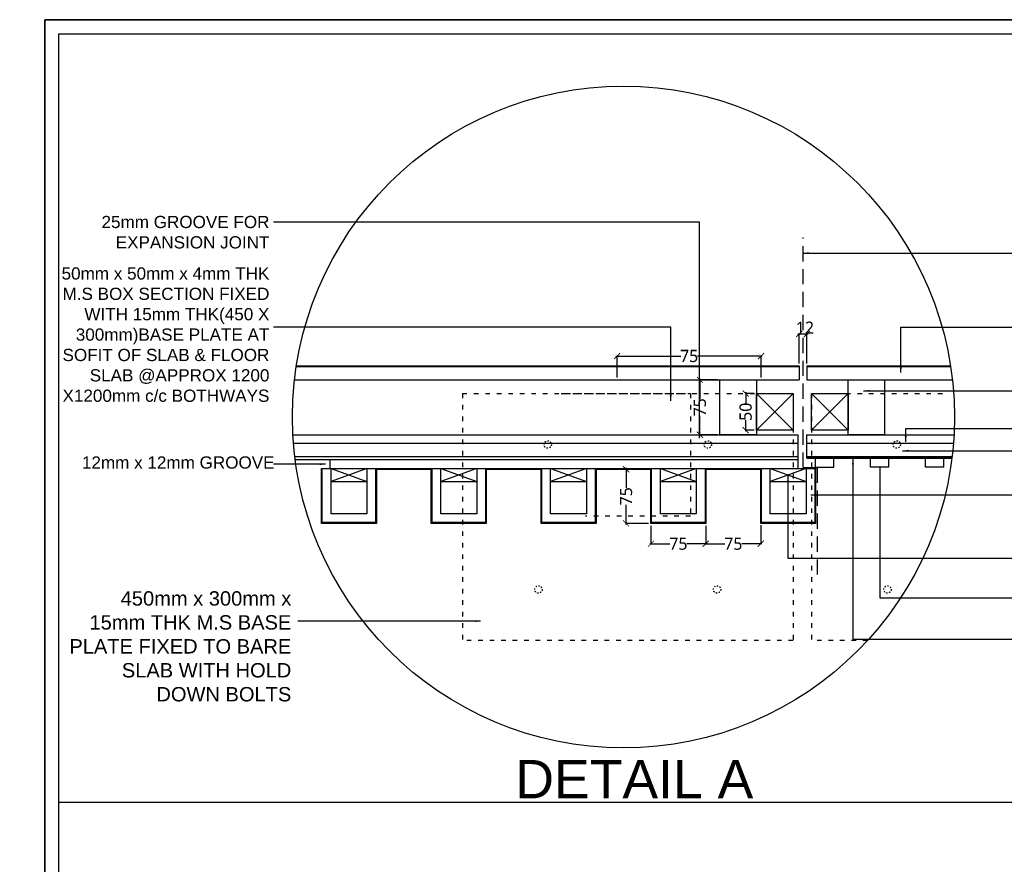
# Model space of a CAD drawing. Header units: millimetres. Extents: x 502444 to 745500, y -417645 to -375189.
# Tile 17 of 208: x 534040 to 544319, y -406960 to -398141. Entities that reach past the tile are written whole.
import ezdxf

# ---------------------------------------------------------------- set-up
doc = ezdxf.new("R2010")
doc.units = ezdxf.units.MM
doc.linetypes.add('ACAD_ISO03W100', pattern=[30, 12, -18])
doc.linetypes.add('DASHED', pattern=[0.75, 0.5, -0.25])
doc.layers.get('Defpoints').update_dxf_attribs({"color": 251})
for name, color, linetype, lineweight in [('0FM-WS-TEXT', 7, 'Continuous', 25), ('G-ANNO-TEXT', 231, 'Continuous', 9), ('Text', 7, 'Continuous', 25), ('Wall New', 1, 'Continuous', 50)]:
    doc.layers.add(name, color=color, linetype=linetype, lineweight=lineweight)
doc.layers.add('DIMENSIONS', color=7, linetype='Continuous', lineweight=25, true_color=0xcc0000)
doc.styles.add('Arial_B_4', font='arialbd.ttf', dxfattribs={"height": 800})
doc.styles.add('RS75', font='@Malgun Gothic', dxfattribs={"height": 75})
doc.dimstyles.new('DIM', dxfattribs={"dimtxt": 100, "dimasz": 50, "dimexe": 0, "dimexo": 20, "dimgap": 0, "dimtad": 0, "dimdec": 0, "dimrnd": 5, "dimzin": 0, "dimdsep": 46, "dimtxsty": 'Standard', "dimblk": 'OBLIQUE', "dimcen": 0, "dimdle": 10, "dimadec": 4, "dimazin": 0, "dimtfac": 1, "dimtdec": 0, "dimtofl": 0, "dimtmove": 1, "dimatfit": 3, "dimfxl": 1, "dimtolj": 1, "dimtzin": 0, "dimarcsym": 0})
doc.dimstyles.get("Standard").update_dxf_attribs({"dimtxt": 0.18, "dimasz": 0.18, "dimexe": 0.18, "dimexo": 0.0625, "dimgap": 0.09, "dimtad": 0, "dimtih": 1, "dimtoh": 1, "dimdec": 4, "dimzin": 0, "dimdsep": 46, "dimtxsty": 'Standard', "dimcen": 0.09, "dimadec": 0, "dimazin": 0, "dimtfac": 1, "dimtdec": 4, "dimtofl": 0, "dimtmove": 0, "dimatfit": 3, "dimfxl": 1, "dimtolj": 1, "dimtzin": 0, "dimarcsym": 0})

# ---------------------------------------------------------------- blocks, each defined once
blk = doc.blocks.new('sheet format horizontal')
at = {"layer": 'Text'}
for points in [[(66770.91, -4572.61), (66770.91, -3464.93), (65208.79, -3464.93), (65208.79, -4572.61)], [(66770.91, -4572.61), (65208.79, -4572.61), (65208.79, -3464.93), (66770.91, -3464.93)], [(65217.44, -3473.58), (66762.26, -3473.58), (66762.26, -4563.96), (65217.44, -4563.96)]]:
    blk.add_lwpolyline(points, close=True, dxfattribs=at)
blk = doc.blocks.new('_ArchTick')
at = {"color": 0, "linetype": 'ByBlock', "const_width": 0.15}
blk.add_lwpolyline([(-0.5, -0.5), (0.5, 0.5)], dxfattribs=at)
blk = doc.blocks.new('*D239')
at = {"layer": 'Defpoints', "color": 0, "lineweight": 25, "ltscale": 250, "transparency": 16777216}
for p in [(647016.2, -403985.9, 0), (646927.5, -404285.3), (647016.2, -404285.3, 0)]:
    blk.add_point(p, dxfattribs=at)
at = {"layer": 'DIMENSIONS', "color": 0, "lineweight": -2, "ltscale": 250, "transparency": 16777216}
for p, q in [((646927.5, -403975.9), (646927.5, -404067.5)), ((646996.2, -403985.9), (646927.5, -403985.9)), ((646927.5, -404295.3), (646927.5, -404203.6)), ((646996.2, -404285.3), (646927.5, -404285.3))]:
    blk.add_line(p, q, dxfattribs=at)
at = {"layer": 'DIMENSIONS', "color": 0, "lineweight": -2, "ltscale": 250, "transparency": 16777216, "xscale": 50, "yscale": 50, "zscale": 50}
for p, rotation in [((646927.5, -403985.9), 90), ((646927.5, -404285.3), 270)]:
    blk.add_blockref('_ArchTick', p, dxfattribs=dict(at, rotation=rotation))
at = {"layer": 'DIMENSIONS', "color": 0, "ltscale": 250, "transparency": 16777216, "insert": (646927.5, -404135.6), "char_height": 75, "attachment_point": 5, "rotation": 90, "style": 'RS75'}
blk.add_mtext('\\A1;{\\H1.3333x;50}', dxfattribs=at)
blk = doc.blocks.new('*D241')
at = {"layer": 'Defpoints', "color": 0, "lineweight": 25, "ltscale": 250, "transparency": 16777216}
for p in [(646716.8, -403875.1, 0), (646553, -404324.2), (646716.8, -404324.2, 0)]:
    blk.add_point(p, dxfattribs=at)
at = {"layer": 'DIMENSIONS', "color": 0, "lineweight": -2, "ltscale": 250, "transparency": 16777216}
for p, q in [((646553, -403865.1), (646553, -404031.1)), ((646696.8, -403875.1), (646553, -403875.1)), ((646553, -404334.2), (646553, -404168.2)), ((646696.8, -404324.2), (646553, -404324.2))]:
    blk.add_line(p, q, dxfattribs=at)
at = {"layer": 'DIMENSIONS', "color": 0, "lineweight": -2, "ltscale": 250, "transparency": 16777216, "xscale": 50, "yscale": 50, "zscale": 50}
for p, rotation in [((646553, -403875.1), 90), ((646553, -404324.2), 270)]:
    blk.add_blockref('_ArchTick', p, dxfattribs=dict(at, rotation=rotation))
at = {"layer": 'DIMENSIONS', "color": 0, "ltscale": 250, "transparency": 16777216, "insert": (646553, -404099.6), "char_height": 75, "attachment_point": 5, "rotation": 90, "style": 'RS75'}
blk.add_mtext('\\A1;{\\H1.3333x;75}', dxfattribs=at)
blk = doc.blocks.new('*D243')
at = {"layer": 'Defpoints', "color": 0, "lineweight": 25, "ltscale": 250, "transparency": 16777216}
for p in [(645876.5, -403679.7), (645876.5, -403875.1, 0), (647053.6, -403875.1, 0)]:
    blk.add_point(p, dxfattribs=at)
at = {"layer": 'DIMENSIONS', "color": 0, "lineweight": -2, "ltscale": 250, "transparency": 16777216}
for p, q in [((645866.5, -403679.7), (646396.5, -403679.7)), ((645876.5, -403855.1), (645876.5, -403679.7)), ((647063.6, -403679.7), (646533.6, -403679.7)), ((647053.6, -403855.1), (647053.6, -403679.7))]:
    blk.add_line(p, q, dxfattribs=at)
at = {"layer": 'DIMENSIONS', "color": 0, "lineweight": -2, "ltscale": 250, "transparency": 16777216, "xscale": 50, "yscale": 50, "zscale": 50, "rotation": 180}
blk.add_blockref('_ArchTick', (645876.5, -403679.7), dxfattribs=at)
at = {"layer": 'DIMENSIONS', "color": 0, "lineweight": -2, "ltscale": 250, "transparency": 16777216, "xscale": 50, "yscale": 50, "zscale": 50}
blk.add_blockref('_ArchTick', (647053.6, -403679.7), dxfattribs=at)
at = {"layer": 'DIMENSIONS', "color": 0, "ltscale": 250, "transparency": 16777216, "insert": (646465, -403679.7), "char_height": 75, "attachment_point": 5, "style": 'RS75'}
blk.add_mtext('\\A1;{\\H1.3333x;75}', dxfattribs=at)
blk = doc.blocks.new('*D170')
at = {"layer": 'Defpoints', "color": 0, "lineweight": 25, "ltscale": 250, "transparency": 16777216}
for p in [(646152.5, -404605.6, 0), (645949.1, -405048.7), (646152.5, -405048.7, 0)]:
    blk.add_point(p, dxfattribs=at)
at = {"layer": 'DIMENSIONS', "color": 0, "lineweight": -2, "ltscale": 250, "transparency": 16777216}
for p, q in [((645949.1, -404595.6), (645949.1, -404758.6)), ((646132.5, -404605.6), (645949.1, -404605.6)), ((645949.1, -405058.7), (645949.1, -404895.7)), ((646132.5, -405048.7), (645949.1, -405048.7))]:
    blk.add_line(p, q, dxfattribs=at)
at = {"layer": 'DIMENSIONS', "color": 0, "lineweight": -2, "ltscale": 250, "transparency": 16777216, "xscale": 50, "yscale": 50, "zscale": 50}
for p, rotation in [((645949.1, -404605.6), 90), ((645949.1, -405048.7), 270)]:
    blk.add_blockref('_ArchTick', p, dxfattribs=dict(at, rotation=rotation))
at = {"layer": 'DIMENSIONS', "color": 0, "ltscale": 250, "transparency": 16777216, "insert": (645949.1, -404827.2), "char_height": 75, "attachment_point": 5, "rotation": 90, "style": 'RS75'}
blk.add_mtext('\\A1;{\\H1.3333x;75}', dxfattribs=at)
blk = doc.blocks.new('*D171')
at = {"layer": 'Defpoints', "color": 0, "lineweight": 25, "ltscale": 250, "transparency": 16777216}
for p in [(646152.5, -405048.7, 0), (646601.6, -405048.7, 0), (646601.6, -405215.2)]:
    blk.add_point(p, dxfattribs=at)
at = {"layer": 'DIMENSIONS', "color": 0, "lineweight": -2, "ltscale": 250, "transparency": 16777216}
for p, q in [((646152.5, -405068.7), (646152.5, -405215.2)), ((646601.6, -405068.7), (646601.6, -405215.2)), ((646142.5, -405215.2), (646308.5, -405215.2)), ((646611.6, -405215.2), (646445.6, -405215.2))]:
    blk.add_line(p, q, dxfattribs=at)
at = {"layer": 'DIMENSIONS', "color": 0, "lineweight": -2, "ltscale": 250, "transparency": 16777216, "xscale": 50, "yscale": 50, "zscale": 50, "rotation": 180}
blk.add_blockref('_ArchTick', (646152.5, -405215.2), dxfattribs=at)
at = {"layer": 'DIMENSIONS', "color": 0, "lineweight": -2, "ltscale": 250, "transparency": 16777216, "xscale": 50, "yscale": 50, "zscale": 50}
blk.add_blockref('_ArchTick', (646601.6, -405215.2), dxfattribs=at)
at = {"layer": 'DIMENSIONS', "color": 0, "ltscale": 250, "transparency": 16777216, "insert": (646377.1, -405215.2), "char_height": 75, "attachment_point": 5, "style": 'RS75'}
blk.add_mtext('\\A1;{\\H1.3333x;75}', dxfattribs=at)
blk = doc.blocks.new('*D244')
at = {"layer": 'Defpoints', "color": 0, "lineweight": 25, "ltscale": 250, "transparency": 16777216}
for p in [(646601.6, -405048.7, 0), (647050.7, -405042.7, 0), (647050.7, -405215.2)]:
    blk.add_point(p, dxfattribs=at)
at = {"layer": 'DIMENSIONS', "color": 0, "lineweight": -2, "ltscale": 250, "transparency": 16777216}
for p, q in [((646601.6, -405068.7), (646601.6, -405215.2)), ((647050.7, -405062.7), (647050.7, -405215.2)), ((646591.6, -405215.2), (646757.6, -405215.2)), ((647060.7, -405215.2), (646894.7, -405215.2))]:
    blk.add_line(p, q, dxfattribs=at)
at = {"layer": 'DIMENSIONS', "color": 0, "lineweight": -2, "ltscale": 250, "transparency": 16777216, "xscale": 50, "yscale": 50, "zscale": 50, "rotation": 180}
blk.add_blockref('_ArchTick', (646601.6, -405215.2), dxfattribs=at)
at = {"layer": 'DIMENSIONS', "color": 0, "lineweight": -2, "ltscale": 250, "transparency": 16777216, "xscale": 50, "yscale": 50, "zscale": 50}
blk.add_blockref('_ArchTick', (647050.7, -405215.2), dxfattribs=at)
at = {"layer": 'DIMENSIONS', "color": 0, "ltscale": 250, "transparency": 16777216, "insert": (646826.1, -405215.2), "char_height": 75, "attachment_point": 5, "style": 'RS75'}
blk.add_mtext('\\A1;{\\H1.3333x;75}', dxfattribs=at)
blk = doc.blocks.new('*D242')
at = {"layer": 'Defpoints', "color": 0, "lineweight": 25, "ltscale": 250, "transparency": 16777216}
for p in [(647427.9, -403499), (647365, -403761.3, 0), (647427.9, -403761.3, 0)]:
    blk.add_point(p, dxfattribs=at)
at = {"layer": 'DIMENSIONS', "color": 0, "lineweight": -2, "ltscale": 250, "transparency": 16777216}
for p, q in [((647355, -403499), (647437.9, -403499)), ((647365, -403741.3), (647365, -403499)), ((647427.9, -403741.3), (647427.9, -403499))]:
    blk.add_line(p, q, dxfattribs=at)
at = {"layer": 'DIMENSIONS', "color": 0, "lineweight": -2, "ltscale": 250, "transparency": 16777216, "xscale": 50, "yscale": 50, "zscale": 50, "rotation": 180}
blk.add_blockref('_ArchTick', (647365, -403499), dxfattribs=at)
at = {"layer": 'DIMENSIONS', "color": 0, "lineweight": -2, "ltscale": 250, "transparency": 16777216, "xscale": 50, "yscale": 50, "zscale": 50}
blk.add_blockref('_ArchTick', (647427.9, -403499), dxfattribs=at)
at = {"layer": 'DIMENSIONS', "color": 0, "ltscale": 250, "transparency": 16777216, "insert": (647411.8, -403447.9), "char_height": 75, "attachment_point": 5, "style": 'RS75'}
blk.add_mtext('\\A1;{\\H1.3333x;12}', dxfattribs=at)
blk = doc.blocks.new('TYT')
at = {"color": 1, "linetype": 'DASHED', "lineweight": 30, "ltscale": 250}
for p, q in [((647396.5, -404592.9, 0), (647396.5, -402709.9, 0)), ((647396.5, -404592.9, 0), (647511.7, -404592.9, 0)), ((647511.7, -404592.9, 0), (647511.7, -405504.5, 0))]:
    blk.add_line(p, q, dxfattribs=at)
at = {"color": 18, "lineweight": 25, "true_color": 0x000000}
for p, q in [((647365, -403761.3, 0), (647365, -403875.1, 0)), ((647427.9, -403761.3, 0), (647427.9, -403875.1, 0)), ((647427.9, -404396, 0), (647427.9, -404324.2, 0)), ((647352.9, -404396, 0), (647352.9, -404599.6, 0)), ((647427.9, -404515.8, 0), (647427.9, -404396, 0)), ((647499.8, -404587.7, 0), (647499.8, -404515.8, 0)), ((647649.5, -404587.7, 0), (647649.5, -404515.8, 0)), ((647948.8, -404587.7, 0), (647948.8, -404515.8, 0)), ((648098.5, -404587.7, 0), (648098.5, -404515.8, 0)), ((648397.9, -404587.7, 0), (648397.9, -404515.8, 0)), ((648547.6, -404587.7, 0), (648547.6, -404515.8, 0))]:
    blk.add_line(p, q, dxfattribs=at)
at = {"layer": '0FM-WS-TEXT', "color": 18, "lineweight": 25, "true_color": 0x000000}
for p, q in [((647365, -403767.3, 0), (643252.1, -403767.3, 0)), ((648603.5, -403767.3, 0), (647427.9, -403767.3, 0)), ((643237.7, -403875.1, 0), (647365, -403875.1, 0)), ((647427.9, -403875.1, 0), (648617.8, -403875.1, 0)), ((647016.2, -403985.9, 0), (647315.6, -404285.3, 0)), ((647315.6, -403985.9, 0), (647016.2, -404285.3, 0)), ((647465.3, -403985.9, 0), (647764.7, -404285.3, 0)), ((647764.7, -403985.9, 0), (647465.3, -404285.3, 0)), ((643224.6, -404324.2, 0), (647352.9, -404324.2, 0)), ((647352.9, -404324.2, 0), (647352.9, -404396, 0)), ((647427.9, -404324.2, 0), (648630.9, -404324.2, 0)), ((647352.9, -404396, 0), (643229.5, -404396, 0)), ((648626.1, -404396, 0), (647427.9, -404396, 0)), ((647352.9, -404503.8, 0), (643240.3, -404503.8, 0)), ((648615.2, -404503.8, 0), (647427.9, -404503.8, 0)), ((647427.9, -404503.8, 0), (648615.2, -404503.8, 0)), ((643529.9, -404599.6, 0), (643529.9, -404527.8, 0)), ((647427.9, -404515.8, 0), (648613.7, -404515.8, 0)), ((647499.8, -404587.7, 0), (647649.5, -404587.7, 0)), ((648098.5, -404587.7, 0), (647948.8, -404587.7, 0)), ((648547.6, -404587.7, 0), (648397.9, -404587.7, 0)), ((643458, -404599.6, 0), (647499.8, -404599.6, 0)), ((643535.9, -404599.6, 0), (643829.3, -404707.4, 0)), ((643829.3, -404599.6, 0), (643535.9, -404707.4, 0)), ((643907.1, -404605.6, 0), (644356.2, -404605.6, 0)), ((644434, -404599.6, 0), (644727.4, -404707.4, 0)), ((644727.4, -404599.6, 0), (644434, -404707.4, 0)), ((644805.3, -404605.6, 0), (645254.3, -404605.6, 0)), ((645332.2, -404599.6, 0), (645625.6, -404707.4, 0)), ((645625.6, -404599.6, 0), (645332.2, -404707.4, 0)), ((645703.4, -404605.6, 0), (646152.5, -404605.6, 0)), ((646230.4, -404599.6, 0), (646523.8, -404707.4, 0)), ((646523.8, -404599.6, 0), (646230.4, -404707.4, 0)), ((646601.6, -404605.6, 0), (647050.7, -404605.6, 0)), ((647128.5, -404599.6, 0), (647421.9, -404707.4, 0)), ((647421.9, -404599.6, 0), (647128.5, -404707.4, 0)), ((643535.9, -404707.4, 0), (643829.3, -404707.4, 0)), ((644434, -404707.4, 0), (644727.4, -404707.4, 0)), ((645332.2, -404707.4, 0), (645625.6, -404707.4, 0)), ((646230.4, -404707.4, 0), (646523.8, -404707.4, 0)), ((647128.5, -404707.4, 0), (647421.9, -404707.4, 0))]:
    blk.add_line(p, q, dxfattribs=at)
at = {"layer": '0FM-WS-TEXT', "color": 18, "lineweight": 25, "true_color": 0x000000, "elevation": 0}
for points in [[(643253, -403761.3), (647365, -403761.3)], [(647427.9, -403761.3), (648602.5, -403761.3)], [(647352.9, -404527.8), (643243.4, -404527.8)]]:
    blk.add_lwpolyline(points, dxfattribs=at)
for points in [[(647016.2, -403875.1), (647016.2, -404324.2), (646716.8, -404324.2), (646716.8, -403875.1)], [(648064, -403875.1), (648064, -404324.2), (647764.7, -404324.2), (647764.7, -403875.1)], [(647315.6, -403985.9), (647315.6, -404285.3), (647016.2, -404285.3), (647016.2, -403985.9)], [(647764.7, -403985.9), (647764.7, -404285.3), (647465.3, -404285.3), (647465.3, -403985.9)]]:
    blk.add_lwpolyline(points, close=True, dxfattribs=at)
at = {"layer": '0FM-WS-TEXT', "elevation": 0}
for points in [[(643907.1, -404605.6), (643907.1, -405048.7), (643458, -405048.7), (643458, -404599.6), (643907.1, -404599.6)], [(643901.1, -404599.6), (643901.1, -405042.7), (643464, -405042.7), (643464, -404599.6)], [(643829.3, -404599.6), (643829.3, -404970.9), (643535.9, -404970.9), (643535.9, -404599.6)], [(644356.2, -404599.6), (644805.3, -404599.6)], [(644805.3, -404605.6), (644805.3, -405048.7), (644356.2, -405048.7), (644356.2, -404605.6)], [(644799.3, -404599.6), (644799.3, -405042.7), (644362.2, -405042.7), (644362.2, -404599.6)], [(644727.4, -404599.6), (644727.4, -404970.9), (644434, -404970.9), (644434, -404599.6)], [(645254.3, -404599.6), (645703.4, -404599.6)], [(645703.4, -404605.6), (645703.4, -405048.7), (645254.3, -405048.7), (645254.3, -404605.6)], [(645697.4, -404599.6), (645697.4, -405042.7), (645260.3, -405042.7), (645260.3, -404599.6)], [(645625.6, -404599.6), (645625.6, -404970.9), (645332.2, -404970.9), (645332.2, -404599.6)], [(646152.5, -404599.6), (646601.6, -404599.6)], [(646601.6, -404605.6), (646601.6, -405048.7), (646152.5, -405048.7), (646152.5, -404605.6)], [(646595.6, -404599.6), (646595.6, -405042.7), (646158.5, -405042.7), (646158.5, -404599.6)], [(646523.8, -404599.6), (646523.8, -404970.9), (646230.4, -404970.9), (646230.4, -404599.6)], [(647050.7, -404599.6), (647499.8, -404599.6), (647499.8, -405048.7), (647050.7, -405048.7), (647050.7, -404605.6)], [(647493.8, -404599.6), (647493.8, -405042.7), (647056.7, -405042.7), (647056.7, -404599.6)], [(647421.9, -404599.6), (647421.9, -404970.9), (647128.5, -404970.9), (647128.5, -404599.6)]]:
    blk.add_lwpolyline(points, dxfattribs=at)
at = {"layer": '0FM-WS-TEXT', "color": 1, "lineweight": 25}
blk.add_circle((645927.8, -404178.3, 0), 2707.1, dxfattribs=at)
at = {"layer": 'G-ANNO-TEXT', "color": 7, "char_height": 100, "attachment_point": 1, "style": 'Arial_B_4'}
for s, insert, width in [('\\A1;\\pxqr;{\\fArial|b0|i0|c0|p34;25mm GROOVE FOR EXPANSION JOINT }', (640947.3, -402533.1), 2085.303), ('\\A1;\\pxqr;{\\fArial|b0|i0|c0|p34;50mm x 50mm x 4mm THK M.S BOX SECTION FIXED WITH 15mm THK(450 X 300mm)BASE PLATE AT SOFIT OF SLAB & FLOOR SLAB @APPROX 1200 X1200mm c/c BOTHWAYS }', (641069, -402954.2), 1963.076), ('\\A1;{\\fArial|b0|i0|c0|p34;12mm x 12mm GROOVE}', (641498.6, -404500.7), 2867.618)]:
    blk.add_mtext(s, dxfattribs=dict(at, insert=insert, width=width))
at = {"layer": 'DIMENSIONS', "color": 252, "ltscale": 250, "true_color": 0x939598}
for base, p1, p2, text, picture, middle in [((647427.9, -403499), (647365, -403761.3, 0), (647427.9, -403761.3, 0), '{\\H1.3333x;12}', '*D242', (647411.8, -403447.9)), ((645876.5, -403679.7, 0), (647053.6, -403875.1, 0), (645876.5, -403875.1, 0), '{\\H1.3333x;75}', '*D243', (646465, -403679.7, 0)), ((646601.6, -405215.2, 0), (646152.5, -405048.7, 0), (646601.6, -405048.7, 0), '{\\H1.3333x;75}', '*D171', (646377.1, -405215.2, 0)), ((647050.7, -405215.2, 0), (646601.6, -405048.7, 0), (647050.7, -405042.7, 0), '{\\H1.3333x;75}', '*D244', (646826.1, -405215.2, 0))]:
    dim = blk.add_linear_dim(base=base, p1=p1, p2=p2, text=text, dimstyle='DIM', override={"dimtxt": 60, "dimtxsty": 'RS75', "dimblk1": 'ArchTick', "dimblk2": 'ArchTick', "dimsah": 1}, dxfattribs=at)
    dim.commit()
    dim.dimension.update_dxf_attribs({"geometry": picture, "text_midpoint": middle})
for base, p1, p2, text, picture, middle in [((646553, -404324.2, 0), (646716.8, -403875.1, 0), (646716.8, -404324.2, 0), '{\\H1.3333x;75}', '*D241', (646553, -404099.6, 0)), ((646927.5, -404285.3, 0), (647016.2, -403985.9, 0), (647016.2, -404285.3, 0), '{\\H1.3333x;50}', '*D239', (646927.5, -404135.6, 0)), ((645949.1, -405048.7, 0), (646152.5, -404605.6, 0), (646152.5, -405048.7, 0), '{\\H1.3333x;75}', '*D170', (645949.1, -404827.2, 0))]:
    dim = blk.add_linear_dim(base=base, p1=p1, p2=p2, angle=90, text=text, dimstyle='DIM', override={"dimtxt": 60, "dimtxsty": 'RS75', "dimblk1": 'ArchTick', "dimblk2": 'ArchTick', "dimsah": 1}, dxfattribs=at)
    dim.commit()
    dim.dimension.update_dxf_attribs({"geometry": picture, "text_midpoint": middle})
at = {"color": 18, "lineweight": 25, "true_color": 0x000000}
blk.add_leader([(648023.7, -404587.7, 0), (648023.7, -405657.1, 0), (649141.1, -405657.1, 0)], dimstyle='Standard', override={"dimtxt": 100, "dimgap": 0.09, "dimtad": 0, "dimtih": 0, "dimtoh": 0, "dimtfill": 1, "dimarcsym": 2}, dxfattribs=at)
at = {"layer": '0FM-WS-TEXT'}
for points in [[(646550.2, -404352.8, 0), (646550.2, -402584.3, 0), (643066, -402584.3, 0)], [(647396.5, -402838.4, 0), (649141.1, -402838.4, 0)], [(646314.8, -404046.6, 0), (646314.8, -403444.4, 0), (643066, -403444.4, 0)], [(648197.4, -403814.9, 0), (648197.4, -403444.4, 0), (649141.1, -403444.4, 0)], [(647891.5, -403964.6, 0), (649141.1, -403964.6, 0)], [(648236.5, -404382.9, 0), (648236.5, -404272.2, 0), (649141.1, -404272.2, 0)], [(648209.7, -404455.1, 0), (649141.1, -404455.1, 0)], [(643492.1, -404564.6), (643066, -404564.6)], [(647804.7, -404515.8, 0), (647804.7, -405996.7, 0), (649141.1, -405996.7, 0)], [(647272.9, -404660.3, 0), (647272.9, -405333.7, 0), (649141.1, -405333.7, 0)], [(647460.6, -404814.8, 0), (649141.1, -404814.8, 0)]]:
    blk.add_leader(points, dimstyle='Standard', override={"dimtxt": 100, "dimasz": 50, "dimtih": 0, "dimtoh": 0, "dimtfill": 1, "dimarcsym": 2}, dxfattribs=at)

msp = doc.modelspace()

# ---------------------------------------------------------------- linework, layer by layer
at = {"layer": '0FM-WS-TEXT', "color": 18, "linetype": 'ACAD_ISO03W100', "lineweight": 25, "ltscale": 4, "true_color": 0x000000}
for p, q in [((538661.82145, -402043.21311, 0), (538661.82145, -404621.88672, 0)), ((542305.70424, -402043.21311), (542305.70424, -404621.88672))]:
    msp.add_line(p, q, dxfattribs=at)
at = {"layer": '0FM-WS-TEXT', "color": 18, "lineweight": 25, "true_color": 0x000000}
msp.add_line((534449.26423, -406311.72178, 2803.51127), (560622.62854, -406311.72178, 2803.51127), dxfattribs=at)
at = {"layer": '0FM-WS-TEXT', "color": 18, "linetype": 'ACAD_ISO03W100', "lineweight": 25, "ltscale": 4, "true_color": 0x000000, "elevation": 0}
for points in [[(538661.82145, -402043.21311), (542114.62915, -402043.21311), (542114.62915, -404621.88672), (538661.82145, -404621.88672)], [(539694.23924, -402043.21311), (541041.99468, -402043.21311), (541041.99468, -403323.37296), (539947.05828, -403323.37296)], [(542305.70424, -402043.21311), (543745.45692, -402043.21311)], [(542891.98258, -404621.88672), (542305.70424, -404621.88672)]]:
    msp.add_lwpolyline(points, dxfattribs=at)
at = {"layer": '0FM-WS-TEXT', "color": 18, "linetype": 'ACAD_ISO03W100', "lineweight": 25, "true_color": 0x000000}
for centre in [(539552.61145, -402576.90837, 0), (541223.83914, -402576.90837, 0), (543196.49425, -402576.90837), (539455.79663, -404089.63293, 0), (541320.65396, -404089.63293, 0), (543099.67943, -404089.63293)]:
    msp.add_circle(centre, 38.4048, dxfattribs=at)

# ---------------------------------------------------------------- block references
at = {"layer": '0FM-WS-TEXT', "color": 18, "lineweight": 25, "true_color": 0x000000, "xscale": 1.276434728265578, "yscale": 1.276434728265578, "zscale": 1.276434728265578}
msp.add_blockref('TYT', (-284141.45261, 113618.39571, 0), dxfattribs=at)
at = {"layer": 'Wall New', "color": 5, "true_color": 0x0000ff, "xscale": 16.94267598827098, "yscale": 16.94267598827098, "zscale": 16.94267598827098}
msp.add_blockref('sheet format horizontal', (-570508.69964, -339435.37346, 2803.51127), dxfattribs=at)

# ---------------------------------------------------------------- texts
at = {"layer": 'G-ANNO-TEXT', "color": 7, "attachment_point": 1, "style": 'Arial_B_4'}
for s, insert, char_height, width in [('\\A1;\\pxqr;{\\fArial|b0|i0|c0|p34;450mm x 300mm x 15mm THK M.S BASE PLATE FIXED TO BARE SLAB WITH HOLD DOWN BOLTS}', (534488.08419, -404108.51974), 150, 2387.7439697), ('{\\fArial|b0|i0|c0|p34;\\C1;DETAIL A }', (539214.82997, -405870.33865, 0), 400, 3074.9844759)]:
    msp.add_mtext(s, dxfattribs=dict(at, insert=insert, char_height=char_height, width=width))

# ---------------------------------------------------------------- leaders
at = {"layer": '0FM-WS-TEXT'}
msp.add_leader([(538851.19533, -404421.88103, 0), (536942.23534, -404421.88103, 0)], dimstyle='Standard', override={"dimtxt": 100, "dimasz": 50, "dimtih": 0, "dimtoh": 0, "dimtfill": 1, "dimarcsym": 2}, dxfattribs=at)

doc.saveas('drawing.dxf')
